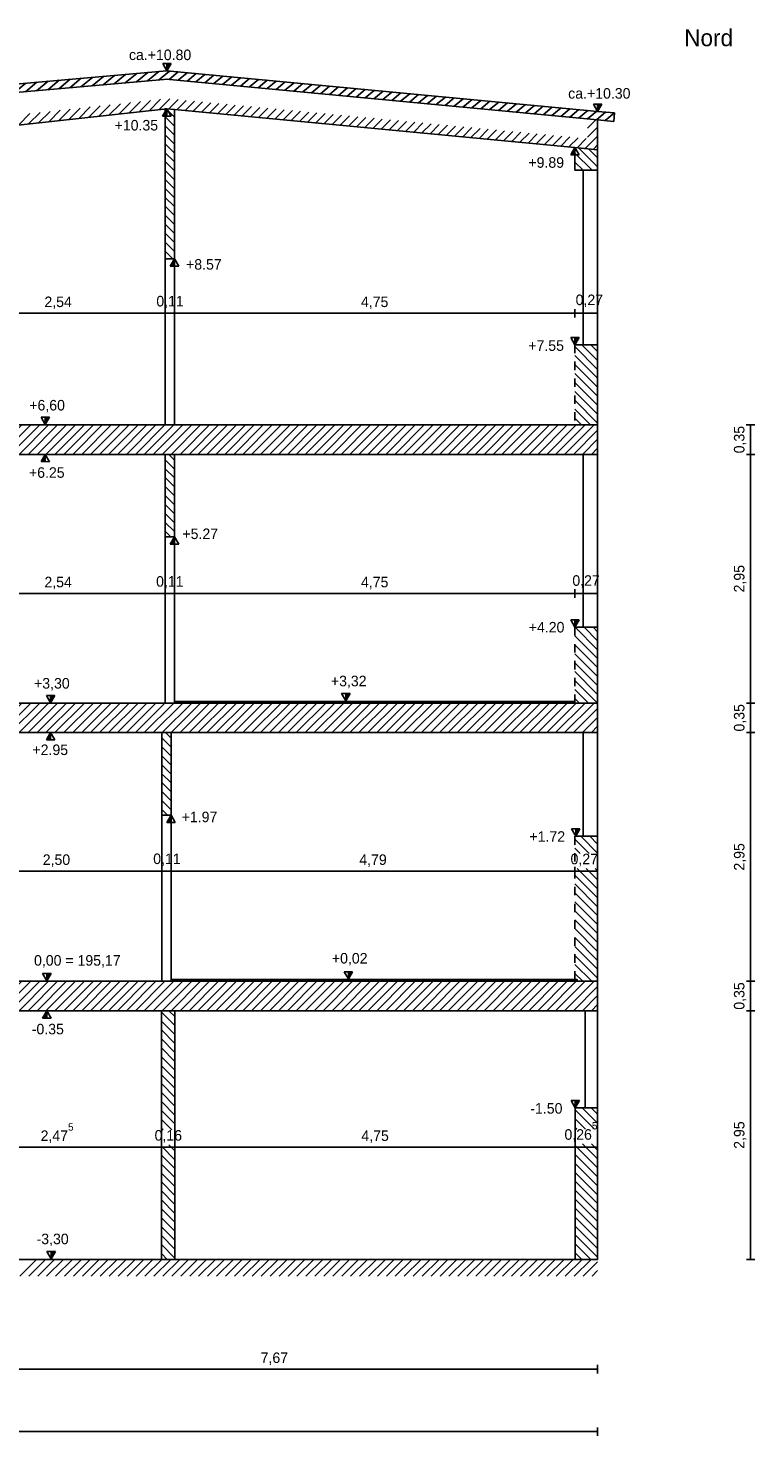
# Model space of a CAD drawing. Header units: millimetres. Extents: x -1.1 to 31.8, y -5.4 to 11.3.
# Tile 4 of 4: x 23.2 to 31.8, y -5.4 to 11.3. Entities that reach past the tile are written whole.
import ezdxf

# ---------------------------------------------------------------- set-up
doc = ezdxf.new("R2010")
doc.units = ezdxf.units.MM
doc.header["$MEASUREMENT"] = 0
doc.linetypes.add('Durchgezogen_018', pattern=[0])
doc.linetypes.add('Strich_1mm_025', pattern=[0.1, 0.05, -0.05])
doc.layers.get('0').update_dxf_attribs({"color": 1, "linetype": 'CONTINUOUS'})
for name, color, linetype in [('Bemassung', 201, 'CONTINUOUS'), ('Schraffur', 211, 'CONTINUOUS'), ('Tür', 2, 'CONTINUOUS'), ('Wand', 7, 'CONTINUOUS')]:
    doc.layers.add(name, color=color, linetype=linetype)

# ---------------------------------------------------------------- blocks, each defined once
blk = doc.blocks.new('Strich_zweiseitig')
at = {"lineweight": -2}
blk.add_line((0, 0.5), (0, -0.5), dxfattribs=at)
blk = doc.blocks.new('Pfeil_Ansicht')
at = {"lineweight": -2}
for p, q in [((0, 0), (-0.5, 0.865)), ((-0.5, 0.865), (0.5, 0.865)), ((0.5, 0.865), (0, 0)), ((0, 0.115), (0.42, 0.815)), ((0.42, 0.815), (0, 0.815)), ((0, 0.815), (0, 0.115)), ((0, 0.215), (0.36, 0.815)), ((0.3, 0.815), (0, 0.315)), ((0, 0.415), (0.24, 0.815)), ((0.18, 0.815), (0, 0.515)), ((0, 0.615), (0.12, 0.815)), ((0.06, 0.815), (0, 0.715))]:
    blk.add_line(p, q, dxfattribs=at)
blk = doc.blocks.new('*X3')
at = {"linetype": 'Durchgezogen_018'}
for p, q in [((22.09, 6.313377), (22.376623, 6.6)), ((22.09, 6.419443), (22.270557, 6.6)), ((22.09, 6.525509), (22.164491, 6.6)), ((22.132689, 6.25), (22.482689, 6.6)), ((22.238756, 6.25), (22.588755, 6.6)), ((22.344822, 6.25), (22.694822, 6.6)), ((22.450888, 6.25), (22.800888, 6.6)), ((22.556954, 6.25), (22.906954, 6.6)), ((22.66302, 6.25), (23.01302, 6.6)), ((22.769086, 6.25), (23.119086, 6.6)), ((22.875152, 6.25), (23.225152, 6.6)), ((22.981218, 6.25), (23.331218, 6.6)), ((23.087284, 6.25), (23.437284, 6.6)), ((23.19335, 6.25), (23.54335, 6.6)), ((23.299416, 6.25), (23.649416, 6.6)), ((23.405482, 6.25), (23.755482, 6.6)), ((23.511548, 6.25), (23.861548, 6.6)), ((23.617614, 6.25), (23.967614, 6.6)), ((23.72368, 6.25), (24.07368, 6.6)), ((23.829746, 6.25), (24.179746, 6.6)), ((23.935812, 6.25), (24.285812, 6.6)), ((24.041878, 6.25), (24.391878, 6.6)), ((24.147944, 6.25), (24.497944, 6.6)), ((24.25401, 6.25), (24.60401, 6.6)), ((24.360076, 6.25), (24.710076, 6.6)), ((24.466142, 6.25), (24.816142, 6.6)), ((24.572208, 6.25), (24.922208, 6.6)), ((24.678274, 6.25), (25.028274, 6.6)), ((24.78434, 6.25), (25.13434, 6.6)), ((24.890406, 6.25), (25.240406, 6.6)), ((24.996472, 6.25), (25.346472, 6.6)), ((25.102538, 6.25), (25.452538, 6.6)), ((25.208604, 6.25), (25.558604, 6.6)), ((25.31467, 6.25), (25.66467, 6.6)), ((25.420736, 6.25), (25.770736, 6.6)), ((25.526802, 6.25), (25.876802, 6.6)), ((25.632868, 6.25), (25.982868, 6.6)), ((25.738934, 6.25), (26.088934, 6.6)), ((25.845, 6.25), (26.195, 6.6)), ((25.951066, 6.25), (26.301066, 6.6)), ((26.057132, 6.25), (26.407132, 6.6)), ((26.163198, 6.25), (26.513198, 6.6)), ((26.269264, 6.25), (26.619264, 6.6)), ((26.37533, 6.25), (26.72533, 6.6)), ((26.481396, 6.25), (26.831396, 6.6)), ((26.587462, 6.25), (26.937462, 6.6)), ((26.693528, 6.25), (27.043528, 6.6)), ((26.799594, 6.25), (27.149594, 6.6)), ((26.90566, 6.25), (27.25566, 6.6)), ((27.011726, 6.25), (27.361726, 6.6)), ((27.117792, 6.25), (27.467792, 6.6)), ((27.223858, 6.25), (27.573858, 6.6)), ((27.329924, 6.25), (27.679924, 6.6)), ((27.43599, 6.25), (27.78599, 6.6)), ((27.542056, 6.25), (27.892056, 6.6)), ((27.648122, 6.25), (27.998122, 6.6)), ((27.754188, 6.25), (28.104188, 6.6)), ((27.860254, 6.25), (28.210254, 6.6)), ((27.96632, 6.25), (28.31632, 6.6)), ((28.072386, 6.25), (28.422386, 6.6)), ((28.178452, 6.25), (28.528452, 6.6)), ((28.284518, 6.25), (28.634518, 6.6)), ((28.390584, 6.25), (28.740584, 6.6)), ((28.49665, 6.25), (28.84665, 6.6)), ((28.602716, 6.25), (28.952716, 6.6)), ((28.708782, 6.25), (29.058782, 6.6)), ((28.814848, 6.25), (29.164848, 6.6)), ((28.920914, 6.25), (29.270914, 6.6)), ((29.02698, 6.25), (29.37698, 6.6)), ((29.133046, 6.25), (29.483046, 6.6)), ((29.239112, 6.25), (29.589112, 6.6)), ((29.345178, 6.25), (29.695178, 6.6)), ((29.451245, 6.25), (29.801244, 6.6)), ((29.557311, 6.25), (29.907311, 6.6)), ((29.663377, 6.25), (29.95, 6.536623)), ((29.769443, 6.25), (29.95, 6.430557)), ((29.875509, 6.25), (29.95, 6.324491))]:
    blk.add_line(p, q, dxfattribs=at)
blk = doc.blocks.new('*X4')
at = {"linetype": 'Durchgezogen_018'}
for p, q in [((22.09, 3.013377), (22.376623, 3.3)), ((22.09, 3.119443), (22.270557, 3.3)), ((22.09, 3.225509), (22.164491, 3.3)), ((22.132689, 2.95), (22.482689, 3.3)), ((22.238756, 2.95), (22.588755, 3.3)), ((22.344822, 2.95), (22.694822, 3.3)), ((22.450888, 2.95), (22.800888, 3.3)), ((22.556954, 2.95), (22.906954, 3.3)), ((22.66302, 2.95), (23.01302, 3.3)), ((22.769086, 2.95), (23.119086, 3.3)), ((22.875152, 2.95), (23.225152, 3.3)), ((22.981218, 2.95), (23.331218, 3.3)), ((23.087284, 2.95), (23.437284, 3.3)), ((23.19335, 2.95), (23.54335, 3.3)), ((23.299416, 2.95), (23.649416, 3.3)), ((23.405482, 2.95), (23.755482, 3.3)), ((23.511548, 2.95), (23.861548, 3.3)), ((23.617614, 2.95), (23.967614, 3.3)), ((23.72368, 2.95), (24.07368, 3.3)), ((23.829746, 2.95), (24.179746, 3.3)), ((23.935812, 2.95), (24.285812, 3.3)), ((24.041878, 2.95), (24.391878, 3.3)), ((24.147944, 2.95), (24.497944, 3.3)), ((24.25401, 2.95), (24.60401, 3.3)), ((24.360076, 2.95), (24.710076, 3.3)), ((24.466142, 2.95), (24.816142, 3.3)), ((24.572208, 2.95), (24.922208, 3.3)), ((24.678274, 2.95), (25.028274, 3.3)), ((24.78434, 2.95), (25.13434, 3.3)), ((24.890406, 2.95), (25.240406, 3.3)), ((24.996472, 2.95), (25.346472, 3.3)), ((25.102538, 2.95), (25.452538, 3.3)), ((25.208604, 2.95), (25.558604, 3.3)), ((25.31467, 2.95), (25.66467, 3.3)), ((25.420736, 2.95), (25.770736, 3.3)), ((25.526802, 2.95), (25.876802, 3.3)), ((25.632868, 2.95), (25.982868, 3.3)), ((25.738934, 2.95), (26.088934, 3.3)), ((25.845, 2.95), (26.195, 3.3)), ((25.951066, 2.95), (26.301066, 3.3)), ((26.057132, 2.95), (26.407132, 3.3)), ((26.163198, 2.95), (26.513198, 3.3)), ((26.269264, 2.95), (26.619264, 3.3)), ((26.37533, 2.95), (26.72533, 3.3)), ((26.481396, 2.95), (26.831396, 3.3)), ((26.587462, 2.95), (26.937462, 3.3)), ((26.693528, 2.95), (27.043528, 3.3)), ((26.799594, 2.95), (27.149594, 3.3)), ((26.90566, 2.95), (27.25566, 3.3)), ((27.011726, 2.95), (27.361726, 3.3)), ((27.117792, 2.95), (27.467792, 3.3)), ((27.223858, 2.95), (27.573858, 3.3)), ((27.329924, 2.95), (27.679924, 3.3)), ((27.43599, 2.95), (27.78599, 3.3)), ((27.542056, 2.95), (27.892056, 3.3)), ((27.648122, 2.95), (27.998122, 3.3)), ((27.754188, 2.95), (28.104188, 3.3)), ((27.860254, 2.95), (28.210254, 3.3)), ((27.96632, 2.95), (28.31632, 3.3)), ((28.072386, 2.95), (28.422386, 3.3)), ((28.178452, 2.95), (28.528452, 3.3)), ((28.284518, 2.95), (28.634518, 3.3)), ((28.390584, 2.95), (28.740584, 3.3)), ((28.49665, 2.95), (28.84665, 3.3)), ((28.602716, 2.95), (28.952716, 3.3)), ((28.708782, 2.95), (29.058782, 3.3)), ((28.814848, 2.95), (29.164848, 3.3)), ((28.920914, 2.95), (29.270914, 3.3)), ((29.02698, 2.95), (29.37698, 3.3)), ((29.133046, 2.95), (29.483046, 3.3)), ((29.239112, 2.95), (29.589112, 3.3)), ((29.345178, 2.95), (29.695178, 3.3)), ((29.451245, 2.95), (29.801244, 3.3)), ((29.557311, 2.95), (29.907311, 3.3)), ((29.663377, 2.95), (29.95, 3.236623)), ((29.769443, 2.95), (29.95, 3.130557)), ((29.875509, 2.95), (29.95, 3.024491))]:
    blk.add_line(p, q, dxfattribs=at)
blk = doc.blocks.new('*X7')
at = {"linetype": 'Durchgezogen_018'}
for p, q in [((23.095116, -3.5), (23.295116, -3.3)), ((23.201182, -3.5), (23.401182, -3.3)), ((23.307248, -3.5), (23.507248, -3.3)), ((23.413314, -3.5), (23.613314, -3.3)), ((23.51938, -3.5), (23.71938, -3.3)), ((23.625446, -3.5), (23.825446, -3.3)), ((23.731512, -3.5), (23.931512, -3.3)), ((23.837578, -3.5), (24.037578, -3.3)), ((23.943644, -3.5), (24.143644, -3.3)), ((24.04971, -3.5), (24.24971, -3.3)), ((24.155776, -3.5), (24.355776, -3.3)), ((24.261842, -3.5), (24.461842, -3.3)), ((24.367908, -3.5), (24.567908, -3.3)), ((24.473974, -3.5), (24.673974, -3.3)), ((24.58004, -3.5), (24.78004, -3.3)), ((24.686106, -3.5), (24.886106, -3.3)), ((24.792172, -3.5), (24.992172, -3.3)), ((24.898238, -3.5), (25.098238, -3.3)), ((25.004304, -3.5), (25.204304, -3.3)), ((25.11037, -3.5), (25.31037, -3.3)), ((25.216436, -3.5), (25.416436, -3.3)), ((25.322502, -3.5), (25.522502, -3.3)), ((25.428568, -3.5), (25.628568, -3.3)), ((25.534634, -3.5), (25.734634, -3.3)), ((25.640701, -3.5), (25.840701, -3.3)), ((25.746767, -3.5), (25.946767, -3.3)), ((25.852833, -3.5), (26.052833, -3.3)), ((25.958899, -3.5), (26.158899, -3.3)), ((26.064965, -3.5), (26.264965, -3.3)), ((26.171031, -3.5), (26.371031, -3.3)), ((26.277097, -3.5), (26.477097, -3.3)), ((26.383163, -3.5), (26.583163, -3.3)), ((26.489229, -3.5), (26.689229, -3.3)), ((26.595295, -3.5), (26.795295, -3.3)), ((26.701361, -3.5), (26.901361, -3.3)), ((26.807427, -3.5), (27.007427, -3.3)), ((26.913493, -3.5), (27.113493, -3.3)), ((27.019559, -3.5), (27.219559, -3.3)), ((27.125625, -3.5), (27.325625, -3.3)), ((27.231691, -3.5), (27.431691, -3.3)), ((27.337757, -3.5), (27.537757, -3.3)), ((27.443823, -3.5), (27.643823, -3.3)), ((27.549889, -3.5), (27.749889, -3.3)), ((27.655955, -3.5), (27.855955, -3.3)), ((27.762021, -3.5), (27.962021, -3.3)), ((27.868087, -3.5), (28.068087, -3.3)), ((27.974153, -3.5), (28.174153, -3.3)), ((28.080219, -3.5), (28.280219, -3.3)), ((28.186285, -3.5), (28.386285, -3.3)), ((28.292351, -3.5), (28.492351, -3.3)), ((28.398417, -3.5), (28.598417, -3.3)), ((28.504483, -3.5), (28.704483, -3.3)), ((28.610549, -3.5), (28.810549, -3.3)), ((28.716615, -3.5), (28.916615, -3.3)), ((28.822681, -3.5), (29.022681, -3.3)), ((28.928747, -3.5), (29.128747, -3.3)), ((29.034813, -3.5), (29.234813, -3.3)), ((29.140879, -3.5), (29.340879, -3.3)), ((29.246945, -3.5), (29.446945, -3.3)), ((29.353011, -3.5), (29.553011, -3.3)), ((29.459077, -3.5), (29.659077, -3.3)), ((29.565143, -3.5), (29.765143, -3.3)), ((29.671209, -3.5), (29.871209, -3.3)), ((29.777275, -3.5), (29.95, -3.327275)), ((29.883341, -3.5), (29.95, -3.433341))]:
    blk.add_line(p, q, dxfattribs=at)
blk = doc.blocks.new('*X8')
at = {"linetype": 'Durchgezogen_018'}
for p, q in [((24.78, 2.886231), (24.89, 2.776231)), ((24.822297, 2.95), (24.89, 2.882297)), ((24.78, 2.780165), (24.89, 2.670165)), ((24.78, 2.674099), (24.89, 2.564099)), ((24.78, 2.568033), (24.89, 2.458033)), ((24.78, 2.461967), (24.89, 2.351967)), ((24.78, 2.355901), (24.89, 2.245901)), ((24.78, 2.249835), (24.89, 2.139835)), ((24.78, 2.143769), (24.89, 2.033769)), ((24.78, 2.037703), (24.847703, 1.97))]:
    blk.add_line(p, q, dxfattribs=at)
blk = doc.blocks.new('*X10')
at = {"linetype": 'Durchgezogen_018'}
for p, q in [((29.68, 7.528198), (29.95, 7.258198)), ((29.764264, 7.55), (29.95, 7.364264)), ((29.87033, 7.55), (29.95, 7.47033)), ((29.68, 7.422132), (29.95, 7.152132)), ((29.68, 7.316066), (29.95, 7.046066)), ((29.68, 7.21), (29.95, 6.94)), ((29.68, 7.103934), (29.95, 6.833934)), ((29.68, 6.997868), (29.95, 6.727868)), ((29.68, 6.891802), (29.95, 6.621802)), ((29.68, 6.785736), (29.865736, 6.6)), ((29.68, 6.67967), (29.75967, 6.6))]:
    blk.add_line(p, q, dxfattribs=at)
blk = doc.blocks.new('*X12')
at = {"linetype": 'Durchgezogen_018'}
for p, q in [((24.82, 6.186231), (24.93, 6.076231)), ((24.862297, 6.25), (24.93, 6.182297)), ((24.82, 6.080165), (24.93, 5.970165)), ((24.82, 5.974099), (24.93, 5.864099)), ((24.82, 5.868033), (24.93, 5.758033)), ((24.82, 5.761967), (24.93, 5.651967)), ((24.82, 5.655901), (24.93, 5.545901)), ((24.82, 5.549835), (24.93, 5.439835)), ((24.82, 5.443769), (24.93, 5.333769)), ((24.82, 5.337703), (24.887703, 5.27))]:
    blk.add_line(p, q, dxfattribs=at)
blk = doc.blocks.new('*X15')
at = {"linetype": 'Durchgezogen_018'}
for p, q in [((24.775, -0.366142), (24.935, -0.526142)), ((24.775, -0.472208), (24.935, -0.632208)), ((24.864924, -0.35), (24.935, -0.420076)), ((24.775, -0.578274), (24.935, -0.738274)), ((24.775, -0.68434), (24.935, -0.84434)), ((24.775, -0.790406), (24.935, -0.950406)), ((24.775, -0.896472), (24.935, -1.056472)), ((24.775, -1.002538), (24.935, -1.162538)), ((24.775, -1.108604), (24.935, -1.268604)), ((24.775, -1.21467), (24.935, -1.37467)), ((24.775, -1.320736), (24.935, -1.480736)), ((24.775, -1.426802), (24.935, -1.586802)), ((24.775, -1.532868), (24.935, -1.692868)), ((24.775, -1.638934), (24.900169, -1.764103)), ((24.775, -1.745), (24.794103, -1.764103)), ((24.775, -1.957132), (24.935, -2.117132)), ((24.863037, -1.939103), (24.935, -2.011066)), ((24.775, -2.063198), (24.935, -2.223198)), ((24.775, -2.169264), (24.935, -2.329264)), ((24.775, -2.27533), (24.935, -2.43533)), ((24.775, -2.381396), (24.935, -2.541396)), ((24.775, -2.487462), (24.935, -2.647462)), ((24.775, -2.593528), (24.935, -2.753528)), ((24.775, -2.699594), (24.935, -2.859594)), ((24.775, -2.80566), (24.935, -2.96566)), ((24.775, -2.911726), (24.935, -3.071726)), ((24.775, -3.017792), (24.935, -3.177792)), ((24.775, -3.123858), (24.935, -3.283858)), ((24.775, -3.229924), (24.845076, -3.3))]:
    blk.add_line(p, q, dxfattribs=at)
blk = doc.blocks.new('*X16')
at = {"linetype": 'Durchgezogen_018'}
for p, q in [((29.766028, -1.5), (29.95, -1.683972)), ((29.872094, -1.5), (29.95, -1.577906)), ((29.685, -1.525038), (29.91355, -1.753588)), ((29.685, -1.631104), (29.807484, -1.753588)), ((29.685, -1.73717), (29.701418, -1.753588)), ((29.685, -1.949302), (29.95, -2.214302)), ((29.770352, -1.928588), (29.95, -2.108236)), ((29.876418, -1.928588), (29.95, -2.00217)), ((29.685, -2.055368), (29.95, -2.320368)), ((29.685, -2.161434), (29.95, -2.426434)), ((29.685, -2.2675), (29.95, -2.5325)), ((29.685, -2.373566), (29.95, -2.638566)), ((29.685, -2.479632), (29.95, -2.744632)), ((29.685, -2.585698), (29.95, -2.850698)), ((29.685, -2.691764), (29.95, -2.956764)), ((29.685, -2.79783), (29.95, -3.06283)), ((29.685, -2.903896), (29.95, -3.168896)), ((29.685, -3.009962), (29.95, -3.274962)), ((29.685, -3.116028), (29.868972, -3.3)), ((29.685, -3.222094), (29.762906, -3.3))]:
    blk.add_line(p, q, dxfattribs=at)
blk = doc.blocks.new('*X33')
at = {"linetype": 'Durchgezogen_018'}
for p, q in [((23.425882, 10.575571), (23.561506, 10.687851)), ((23.55743, 10.58711), (23.693054, 10.699391)), ((23.688978, 10.598649), (23.824602, 10.71093)), ((23.820526, 10.610188), (23.95615, 10.722469)), ((23.952073, 10.621728), (24.087698, 10.734009)), ((24.083621, 10.633267), (24.219245, 10.745548)), ((24.215169, 10.644806), (24.350793, 10.757087)), ((24.346717, 10.656346), (24.482341, 10.768626)), ((24.478265, 10.667885), (24.613889, 10.780166)), ((24.609813, 10.679424), (24.745437, 10.791705)), ((24.741361, 10.690963), (24.869689, 10.797204)), ((24.868134, 10.69855), (24.975288, 10.787261)), ((24.973697, 10.688577), (25.080887, 10.777318)), ((25.079261, 10.678604), (25.186486, 10.767374)), ((25.184824, 10.668631), (25.292085, 10.757431)), ((25.290387, 10.658658), (25.397684, 10.747487)), ((25.39595, 10.648686), (25.503283, 10.737544)), ((25.501514, 10.638713), (25.608881, 10.727601)), ((25.607077, 10.62874), (25.71448, 10.717657)), ((25.71264, 10.618767), (25.820079, 10.707714)), ((25.818203, 10.608794), (25.925678, 10.69777)), ((25.923767, 10.598821), (26.031277, 10.687827)), ((21.997535, 10.464103), (22.11448, 10.560919)), ((22.110404, 10.460178), (22.246028, 10.572459)), ((22.241951, 10.471717), (22.377576, 10.583998)), ((22.373499, 10.483256), (22.509123, 10.595537)), ((22.505047, 10.494796), (22.640671, 10.607076)), ((22.636595, 10.506335), (22.772219, 10.618616)), ((22.768143, 10.517874), (22.903767, 10.630155)), ((22.899691, 10.529413), (23.035315, 10.641694)), ((23.031239, 10.540953), (23.166863, 10.653234)), ((23.162786, 10.552492), (23.29841, 10.664773)), ((23.294334, 10.564031), (23.429958, 10.676312)), ((26.02933, 10.588848), (26.136876, 10.677884)), ((26.134893, 10.578875), (26.242475, 10.66794)), ((26.240457, 10.568902), (26.348074, 10.657997)), ((26.34602, 10.558929), (26.453673, 10.648053)), ((26.451583, 10.548956), (26.559272, 10.63811)), ((26.557146, 10.538984), (26.664871, 10.628167)), ((26.66271, 10.529011), (26.770469, 10.618223)), ((26.768273, 10.519038), (26.876068, 10.60828)), ((26.873836, 10.509065), (26.981667, 10.598336)), ((26.979399, 10.499092), (27.087266, 10.588393)), ((27.084963, 10.489119), (27.192865, 10.57845)), ((27.190526, 10.479146), (27.298464, 10.568506)), ((27.296089, 10.469173), (27.404063, 10.558563)), ((27.401652, 10.4592), (27.509662, 10.548619)), ((27.507216, 10.449227), (27.615261, 10.538676)), ((27.612779, 10.439254), (27.72086, 10.528733)), ((27.718342, 10.429282), (27.826459, 10.518789)), ((27.823905, 10.419309), (27.932057, 10.508846)), ((27.929469, 10.409336), (28.037656, 10.498902)), ((28.035032, 10.399363), (28.143255, 10.488959)), ((28.140595, 10.38939), (28.248854, 10.479016)), ((28.246158, 10.379417), (28.354453, 10.469072)), ((28.351722, 10.369444), (28.460052, 10.459129)), ((28.457285, 10.359471), (28.565651, 10.449185)), ((28.562848, 10.349498), (28.67125, 10.439242)), ((28.668412, 10.339525), (28.776849, 10.429299)), ((28.773975, 10.329552), (28.882448, 10.419355)), ((28.879538, 10.319579), (28.988047, 10.409412)), ((28.985101, 10.309607), (29.093645, 10.399468)), ((29.090665, 10.299634), (29.199244, 10.389525)), ((29.196228, 10.289661), (29.304843, 10.379582)), ((29.301791, 10.279688), (29.410442, 10.369638)), ((29.407354, 10.269715), (29.516041, 10.359695)), ((29.512918, 10.259742), (29.62164, 10.349751)), ((29.618481, 10.249769), (29.727239, 10.339808)), ((29.724044, 10.239796), (29.832838, 10.329865)), ((29.829607, 10.229823), (29.938437, 10.319921)), ((29.935171, 10.21985), (30.044036, 10.309978)), ((30.040734, 10.209877), (30.149635, 10.300034))]:
    blk.add_line(p, q, dxfattribs=at)
blk = doc.blocks.new('*X37')
at = {"linetype": 'Durchgezogen_018'}
for p, q in [((24.82, 10.253185), (24.93, 10.143185)), ((24.830173, 10.349079), (24.93, 10.249251)), ((24.82, 10.147119), (24.93, 10.037119)), ((24.82, 10.041053), (24.93, 9.931053)), ((24.82, 9.934987), (24.93, 9.824987)), ((24.82, 9.828921), (24.93, 9.718921)), ((24.82, 9.722855), (24.93, 9.612855)), ((24.82, 9.616789), (24.93, 9.506789)), ((24.82, 9.510723), (24.93, 9.400723)), ((24.82, 9.404657), (24.93, 9.294657)), ((24.82, 9.298591), (24.93, 9.188591)), ((24.82, 9.192525), (24.93, 9.082525)), ((24.82, 9.086459), (24.93, 8.976459)), ((24.82, 8.980393), (24.93, 8.870393)), ((24.82, 8.874327), (24.93, 8.764327)), ((24.82, 8.768261), (24.93, 8.658261)), ((24.82, 8.662195), (24.912195, 8.57))]:
    blk.add_line(p, q, dxfattribs=at)
blk = doc.blocks.new('*X38')
at = {"linetype": 'Durchgezogen_018'}
for p, q in [((29.724425, 9.885778), (29.95, 9.660202)), ((29.84163, 9.874638), (29.95, 9.766268)), ((29.68, 9.824136), (29.884136, 9.62)), ((29.68, 9.71807), (29.77807, 9.62))]:
    blk.add_line(p, q, dxfattribs=at)
blk = doc.blocks.new('*X45')
at = {"linetype": 'Durchgezogen_018'}
for p, q in [((29.683198, 4.2), (29.95, 3.933198)), ((29.789264, 4.2), (29.95, 4.039264)), ((29.89533, 4.2), (29.95, 4.14533)), ((29.68, 4.097132), (29.95, 3.827132)), ((29.68, 3.991066), (29.95, 3.721066)), ((29.68, 3.885), (29.95, 3.615)), ((29.68, 3.778934), (29.95, 3.508934)), ((29.68, 3.672868), (29.95, 3.402868)), ((29.68, 3.566802), (29.946802, 3.3)), ((29.68, 3.460736), (29.840736, 3.3)), ((29.68, 3.35467), (29.73467, 3.3))]:
    blk.add_line(p, q, dxfattribs=at)
blk = doc.blocks.new('*X49')
at = {"linetype": 'Durchgezogen_018'}
for p, q in [((23.675999, 10.222368), (23.811585, 10.357954)), ((23.795128, 10.235431), (23.930714, 10.371017)), ((23.914256, 10.248493), (24.049842, 10.384079)), ((24.033384, 10.261555), (24.16897, 10.397141)), ((24.152513, 10.274618), (24.288099, 10.410204)), ((24.271641, 10.28768), (24.407227, 10.423266)), ((24.390769, 10.300742), (24.526355, 10.436328)), ((24.509898, 10.313805), (24.645484, 10.449391)), ((24.629026, 10.326867), (24.764612, 10.462453)), ((24.748154, 10.339929), (24.875401, 10.467176)), ((24.862183, 10.347892), (24.972261, 10.45797)), ((24.959043, 10.338686), (25.069122, 10.448765)), ((25.055903, 10.32948), (25.165982, 10.439559)), ((25.152764, 10.320275), (25.262842, 10.430353)), ((25.249624, 10.311069), (25.359703, 10.421148)), ((25.346484, 10.301863), (25.456563, 10.411942)), ((25.443344, 10.292657), (25.553423, 10.402736)), ((25.540205, 10.283452), (25.650283, 10.39353)), ((25.637065, 10.274246), (25.747144, 10.384325)), ((25.733925, 10.26504), (25.844004, 10.375119)), ((25.830786, 10.255834), (25.940864, 10.365913)), ((25.927646, 10.246629), (26.037725, 10.356707)), ((23.080358, 10.157057), (23.215944, 10.292643)), ((23.199486, 10.170119), (23.335072, 10.305705)), ((23.318614, 10.183181), (23.4542, 10.318767)), ((23.437743, 10.196244), (23.573329, 10.33183)), ((23.556871, 10.209306), (23.692457, 10.344892)), ((26.024506, 10.237423), (26.134585, 10.347502)), ((26.121366, 10.228217), (26.231445, 10.338296)), ((26.218227, 10.219012), (26.328305, 10.32909)), ((26.315087, 10.209806), (26.425166, 10.319885)), ((26.411947, 10.2006), (26.522026, 10.310679)), ((26.508808, 10.191394), (26.618886, 10.301473)), ((26.605668, 10.182189), (26.715747, 10.292267)), ((26.702528, 10.172983), (26.812607, 10.283062)), ((26.799388, 10.163777), (26.909467, 10.273856)), ((26.896249, 10.154571), (27.006327, 10.26465)), ((26.993109, 10.145366), (27.103188, 10.255444)), ((27.089969, 10.13616), (27.200048, 10.246239)), ((27.18683, 10.126954), (27.296908, 10.237033)), ((27.28369, 10.117748), (27.393769, 10.227827)), ((27.38055, 10.108543), (27.490629, 10.218621)), ((27.47741, 10.099337), (27.587489, 10.209416)), ((27.574271, 10.090131), (27.684349, 10.20021)), ((27.671131, 10.080926), (27.78121, 10.191004)), ((29.83, 10.118474), (29.929916, 10.21839)), ((27.767991, 10.07172), (27.87807, 10.181799)), ((27.864852, 10.062514), (27.97493, 10.172593)), ((27.961712, 10.053308), (28.071791, 10.163387)), ((28.058572, 10.044103), (28.168651, 10.154181)), ((28.155432, 10.034897), (28.265511, 10.144976)), ((28.252293, 10.025691), (28.362371, 10.13577)), ((28.349153, 10.016485), (28.459232, 10.126564)), ((28.446013, 10.00728), (28.556092, 10.117358)), ((28.542874, 9.998074), (28.652952, 10.108153)), ((28.639734, 9.988868), (28.749813, 10.098947)), ((28.736594, 9.979663), (28.846673, 10.089741)), ((28.833454, 9.970457), (28.943533, 10.080536)), ((28.930315, 9.961251), (29.040393, 10.07133)), ((29.027175, 9.952045), (29.137254, 10.062124)), ((29.124035, 9.94284), (29.234114, 10.052918)), ((29.220896, 9.933634), (29.330974, 10.043713)), ((29.317756, 9.924428), (29.427835, 10.034507)), ((29.414616, 9.915222), (29.524695, 10.025301)), ((29.802057, 9.8784), (29.95, 10.026342)), ((29.83, 10.012408), (29.95, 10.132408)), ((29.511476, 9.906017), (29.621555, 10.016095)), ((29.608337, 9.896811), (29.718415, 10.00689)), ((29.705197, 9.887605), (29.815276, 9.997684)), ((29.898918, 9.869194), (29.95, 9.920276))]:
    blk.add_line(p, q, dxfattribs=at)
blk = doc.blocks.new('*X50')
at = {"linetype": 'Durchgezogen_018'}
for p, q in [((22.09, -0.286623), (22.376623, 0)), ((22.09, -0.180557), (22.270557, 0)), ((22.09, -0.074491), (22.164491, 0)), ((22.132689, -0.35), (22.482689, 0)), ((22.238756, -0.35), (22.588755, 0)), ((22.344822, -0.35), (22.694822, 0)), ((22.450888, -0.35), (22.800888, 0)), ((22.556954, -0.35), (22.906954, 0)), ((22.66302, -0.35), (23.01302, 0)), ((22.769086, -0.35), (23.119086, 0)), ((22.875152, -0.35), (23.225152, 0)), ((22.981218, -0.35), (23.331218, 0)), ((23.087284, -0.35), (23.437284, 0)), ((23.19335, -0.35), (23.54335, 0)), ((23.299416, -0.35), (23.649416, 0)), ((23.405482, -0.35), (23.755482, 0)), ((23.511548, -0.35), (23.861548, 0)), ((23.617614, -0.35), (23.967614, 0)), ((23.72368, -0.35), (24.07368, 0)), ((23.829746, -0.35), (24.179746, 0)), ((23.935812, -0.35), (24.285812, 0)), ((24.041878, -0.35), (24.391878, 0)), ((24.147944, -0.35), (24.497944, 0)), ((24.25401, -0.35), (24.60401, 0)), ((24.360076, -0.35), (24.710076, 0)), ((24.466142, -0.35), (24.816142, 0)), ((24.572208, -0.35), (24.922208, 0)), ((24.678274, -0.35), (25.028274, 0)), ((24.78434, -0.35), (25.13434, 0)), ((24.890406, -0.35), (25.240406, 0)), ((24.996472, -0.35), (25.346472, 0)), ((25.102538, -0.35), (25.452538, 0)), ((25.208604, -0.35), (25.558604, 0)), ((25.31467, -0.35), (25.66467, 0)), ((25.420736, -0.35), (25.770736, 0)), ((25.526802, -0.35), (25.876802, 0)), ((25.632868, -0.35), (25.982868, 0)), ((25.738934, -0.35), (26.088934, 0)), ((25.845, -0.35), (26.195, 0)), ((25.951066, -0.35), (26.301066, 0)), ((26.057132, -0.35), (26.407132, 0)), ((26.163198, -0.35), (26.513198, 0)), ((26.269264, -0.35), (26.619264, 0)), ((26.37533, -0.35), (26.72533, 0)), ((26.481396, -0.35), (26.831396, 0)), ((26.587462, -0.35), (26.937462, 0)), ((26.693528, -0.35), (27.043528, 0)), ((26.799594, -0.35), (27.149594, 0)), ((26.90566, -0.35), (27.25566, 0)), ((27.011726, -0.35), (27.361726, 0)), ((27.117792, -0.35), (27.467792, 0)), ((27.223858, -0.35), (27.573858, 0)), ((27.329924, -0.35), (27.679924, 0)), ((27.43599, -0.35), (27.78599, 0)), ((27.542056, -0.35), (27.892056, 0)), ((27.648122, -0.35), (27.998122, 0)), ((27.754188, -0.35), (28.104188, 0)), ((27.860254, -0.35), (28.210254, 0)), ((27.96632, -0.35), (28.31632, 0)), ((28.072386, -0.35), (28.422386, 0)), ((28.178452, -0.35), (28.528452, 0)), ((28.284518, -0.35), (28.634518, 0)), ((28.390584, -0.35), (28.740584, 0)), ((28.49665, -0.35), (28.84665, 0)), ((28.602716, -0.35), (28.952716, 0)), ((28.708782, -0.35), (29.058782, 0)), ((28.814848, -0.35), (29.164848, 0)), ((28.920914, -0.35), (29.270914, 0)), ((29.02698, -0.35), (29.37698, 0)), ((29.133046, -0.35), (29.483046, 0)), ((29.239112, -0.35), (29.589112, 0)), ((29.345178, -0.35), (29.695178, 0)), ((29.451245, -0.35), (29.801244, 0)), ((29.557311, -0.35), (29.907311, 0)), ((29.663377, -0.35), (29.95, -0.063377)), ((29.769443, -0.35), (29.95, -0.169443)), ((29.875509, -0.35), (29.95, -0.275509))]:
    blk.add_line(p, q, dxfattribs=at)
blk = doc.blocks.new('*X52')
at = {"linetype": 'Durchgezogen_018'}
for p, q in [((29.68, 1.684429), (29.850121, 1.514308)), ((29.750495, 1.72), (29.95, 1.520495)), ((29.856561, 1.72), (29.95, 1.626561)), ((29.68, 1.578363), (29.744055, 1.514308)), ((29.706923, 1.339308), (29.95, 1.096231)), ((29.812989, 1.339308), (29.95, 1.202297)), ((29.919055, 1.339308), (29.95, 1.308363)), ((29.68, 1.260165), (29.95, 0.990165)), ((29.68, 1.154099), (29.95, 0.884099)), ((29.68, 1.048033), (29.95, 0.778033)), ((29.68, 0.941967), (29.95, 0.671967)), ((29.68, 0.835901), (29.95, 0.565901)), ((29.68, 0.729835), (29.95, 0.459835)), ((29.68, 0.623769), (29.95, 0.353769)), ((29.68, 0.517703), (29.95, 0.247703)), ((29.68, 0.411637), (29.95, 0.141637)), ((29.68, 0.305571), (29.95, 0.035571)), ((29.68, 0.199505), (29.879505, 0)), ((29.68, 0.093439), (29.773439, 0))]:
    blk.add_line(p, q, dxfattribs=at)

msp = doc.modelspace()

# ---------------------------------------------------------------- linework, layer by layer
at = {"layer": 'Bemassung', "linetype": 'Continuous'}
for p, q in [((24.82, 10.348125), (24.84, 10.35)), ((22.28, 7.924093), (24.82, 7.924093)), ((24.82, 7.924093), (24.93, 7.924093)), ((24.93, 7.924093), (29.68, 7.924093)), ((29.68, 7.924093), (29.95, 7.924093)), ((31.76465, 6.25), (31.76465, 6.6)), ((31.76465, 3.3), (31.76465, 6.25)), ((24.82, 4.599461), (24.93, 4.599461)), ((24.93, 4.599461), (29.68, 4.599461)), ((29.68, 4.599461), (29.95, 4.599461)), ((24.82, 3.3), (24.93, 3.3)), ((24.93, 3.3), (29.68, 3.3)), ((29.68, 3.3), (29.78, 3.3)), ((29.78, 3.3), (29.95, 3.3)), ((31.76465, 2.95), (31.76465, 3.3)), ((24.78, 2.95), (24.89, 2.95)), ((29.78, 2.95), (29.95, 2.95)), ((31.76465, 0), (31.76465, 2.95)), ((24.78, 1.306415), (24.89, 1.306415)), ((24.89, 1.306415), (29.68, 1.306415)), ((29.68, 1.306415), (29.95, 1.306415)), ((29.705, 0), (29.87, 0)), ((29.87, 0), (29.95, 0)), ((31.76465, -0.35), (31.76465, 0)), ((31.76465, -3.3), (31.76465, -0.35)), ((22.3, -1.968128), (24.775, -1.968128)), ((24.775, -1.968128), (24.935, -1.968128)), ((24.935, -1.968128), (29.685, -1.968128)), ((29.685, -1.968128), (29.95, -1.968128)), ((29.685, -3.3), (29.95, -3.3)), ((22.28, -4.602125), (29.95, -4.602125)), ((0, -5.342849), (29.95, -5.342849))]:
    msp.add_line(p, q, dxfattribs=at)
at = {"layer": 'Bemassung'}
for p, q in [((22.28, 4.599461), (24.82, 4.599461)), ((22.28, 1.306415), (24.78, 1.306415))]:
    msp.add_line(p, q, dxfattribs=at)
at = {"layer": 'Tür', "linetype": 'Durchgezogen_018'}
for p, q in [((29.78, 9.62), (29.78, 7.55)), ((29.95, 9.62), (29.95, 7.55)), ((24.82, 8.57), (24.82, 6.6)), ((24.93, 8.57), (24.93, 6.6)), ((29.78, 4.2), (29.78, 6.25)), ((29.95, 4.2), (29.95, 6.25)), ((24.82, 3.3), (24.82, 5.27)), ((24.93, 3.32), (24.93, 5.27)), ((29.78, 1.72), (29.78, 2.95)), ((29.95, 2.95), (29.95, 1.72)), ((24.78, 0), (24.78, 1.306415)), ((24.89, 0.02), (24.89, 1.306415)), ((29.8, -0.35), (29.8, -1.5)), ((29.95, -0.35), (29.95, -1.5))]:
    msp.add_line(p, q, dxfattribs=at)
at = {"layer": 'Wand', "linetype": 'Continuous'}
for p, q in [((22.19, 10.567544), (24.84, 10.8)), ((22.19, 10.46716), (24.848738, 10.700383)), ((24.830625, 10.70044), (29.95, 10.21839)), ((24.84, 10.8), (29.95, 10.318832)), ((24.84, 10.35), (22.56, 10.1)), ((24.82, 10.348125), (24.82, 8.57)), ((24.93, 10.341446), (24.84, 10.35)), ((24.93, 10.341446), (24.93, 8.57)), ((29.68, 9.89), (24.93, 10.341446)), ((29.95, 10.318832), (30.15, 10.3)), ((29.95, 10.21839), (29.95, 9.864339)), ((29.95, 10.21839), (30.140625, 10.20044)), ((30.15, 10.3), (30.140625, 10.20044)), ((29.68, 9.89), (29.95, 9.864339)), ((29.68, 9.62), (29.68, 9.89)), ((29.95, 9.864339), (29.95, 9.62)), ((29.78, 9.62), (29.68, 9.62)), ((29.78, 9.62), (29.95, 9.62)), ((24.82, 8.57), (24.93, 8.57)), ((29.68, 7.55), (29.95, 7.55)), ((29.95, 7.55), (29.95, 6.6)), ((22.28, 6.6), (24.82, 6.6)), ((24.82, 6.6), (24.93, 6.6)), ((24.93, 6.6), (29.68, 6.6)), ((29.68, 6.6), (29.95, 6.6)), ((29.95, 6.6), (29.95, 6.25)), ((22.28, 6.25), (23.397769, 6.25)), ((23.397769, 6.25), (24.82, 6.25)), ((24.82, 6.25), (24.93, 6.25)), ((24.82, 5.27), (24.82, 6.25)), ((24.93, 5.27), (24.93, 6.25)), ((24.93, 6.25), (29.72, 6.25)), ((29.72, 6.25), (29.78, 6.25)), ((29.78, 6.25), (29.95, 6.25)), ((24.82, 5.27), (24.93, 5.27)), ((29.68, 4.2), (29.78, 4.2)), ((29.78, 4.2), (29.95, 4.2)), ((29.95, 3.3), (29.95, 4.2)), ((22.28, 3.3), (24.82, 3.3)), ((24.93, 3.32), (29.68, 3.32)), ((29.68, 3.3), (29.68, 3.32)), ((29.95, 3.3), (29.95, 2.95)), ((22.28, 2.95), (23.460072, 2.95)), ((23.460072, 2.95), (24.78, 2.95)), ((24.78, 1.97), (24.78, 2.95)), ((24.89, 1.97), (24.89, 2.95)), ((24.89, 2.95), (29.78, 2.95)), ((24.78, 1.97), (24.89, 1.97)), ((29.78, 1.72), (29.95, 1.72)), ((29.95, 1.72), (29.95, 0)), ((22.28, 0), (24.78, 0)), ((24.78, 0), (24.89, 0)), ((24.89, 0.02), (29.705, 0.02)), ((24.89, 0.02), (24.89, 0)), ((24.89, 0), (29.68, 0)), ((29.68, 0), (29.705, 0)), ((29.705, 0.02), (29.705, 0)), ((29.95, 0), (29.95, -0.35)), ((22.3, -0.35), (23.415549, -0.35)), ((23.415549, -0.35), (24.775, -0.35)), ((24.775, -0.35), (24.775, -3.3)), ((24.775, -0.35), (24.935, -0.35)), ((24.935, -0.35), (29.8, -0.35)), ((29.8, -0.35), (29.95, -0.35)), ((29.685, -1.5), (29.685, -3.3)), ((29.685, -1.5), (29.8, -1.5)), ((29.8, -1.5), (29.95, -1.5)), ((29.95, -1.5), (29.95, -3.3)), ((22.3, -3.3), (24.775, -3.3)), ((24.775, -3.3), (24.935, -3.3)), ((24.935, -3.3), (29.685, -3.3))]:
    msp.add_line(p, q, dxfattribs=at)
at = {"layer": 'Wand', "linetype": 'Strich_1mm_025'}
for p, q in [((29.68, 7.55), (29.68, 6.6)), ((29.68, 4.2), (29.68, 3.3)), ((29.68, 1.72), (29.78, 1.72)), ((29.68, 1.72), (29.68, 0))]:
    msp.add_line(p, q, dxfattribs=at)
at = {"layer": 'Wand', "linetype": 'Durchgezogen_018'}
for p, q in [((24.93, 3.3), (24.93, 3.32)), ((24.78, 1.306415), (24.78, 1.97)), ((24.89, 1.306415), (24.89, 1.97)), ((24.935, -0.35), (24.935, -3.3))]:
    msp.add_line(p, q, dxfattribs=at)

# ---------------------------------------------------------------- block references
at = {"layer": 'Bemassung', "xscale": 0.10000000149, "yscale": 0.10000000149}
for name, p, rotation in [('Pfeil_Ansicht', (24.84, 10.8), 359.9426446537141), ('Pfeil_Ansicht', (29.95, 10.318832), 359.9426446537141), ('Pfeil_Ansicht', (24.84, 10.35), 179.942645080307), ('Pfeil_Ansicht', (29.68, 9.89), 179.942645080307), ('Pfeil_Ansicht', (24.93, 8.57), 179.942631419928), ('Pfeil_Ansicht', (29.68, 7.55), 359.9426446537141), ('Pfeil_Ansicht', (23.397769, 6.605653), 359.9426446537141), ('Strich_zweiseitig', (31.763229, 6.6), 90.00000250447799), ('Strich_zweiseitig', (31.76465, 6.6), 269.999997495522), ('Pfeil_Ansicht', (23.397769, 6.25), 179.942631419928), ('Strich_zweiseitig', (31.76465, 6.25), 269.999997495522), ('Pfeil_Ansicht', (24.93, 5.27), 179.942631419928), ('Pfeil_Ansicht', (29.68, 4.2), 359.9426446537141), ('Pfeil_Ansicht', (23.460072, 3.303789), 359.9426446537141), ('Pfeil_Ansicht', (26.963097, 3.327873), 359.9426446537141), ('Strich_zweiseitig', (31.76465, 3.3), 269.999997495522), ('Pfeil_Ansicht', (23.460072, 2.95), 179.942631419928), ('Strich_zweiseitig', (31.76465, 2.95), 269.999997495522), ('Pfeil_Ansicht', (24.89, 1.97), 179.942645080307), ('Pfeil_Ansicht', (29.69, 1.72), 359.9426446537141), ('Pfeil_Ansicht', (23.415549, 0.004531), 359.9426446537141), ('Pfeil_Ansicht', (26.992696, 0.02693), 359.9426446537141), ('Strich_zweiseitig', (31.76465, 0), 269.999997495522), ('Pfeil_Ansicht', (23.415549, -0.35), 179.942631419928), ('Strich_zweiseitig', (31.76465, -0.35), 269.999997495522), ('Pfeil_Ansicht', (29.685, -1.5), 359.9426446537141), ('Strich_zweiseitig', (31.76465, -3.3), 269.999997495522), ('Strich_zweiseitig', (29.95, -4.602125), 179.999991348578)]:
    msp.add_blockref(name, p, dxfattribs=dict(at, rotation=rotation))
for p in [(24.82, 7.924093), (24.93, 7.924093), (29.68, 7.924093), (29.95, 7.924093), (24.82, 4.599461), (24.93, 4.599461), (29.68, 4.599461), (29.95, 4.599461), (24.78, 1.306415), (24.89, 1.306415), (29.68, 1.306415), (29.95, 1.306415), (24.775, -1.968128), (24.935, -1.968128), (29.685, -1.968128), (29.95, -1.968128), (29.95, -5.342849)]:
    msp.add_blockref('Strich_zweiseitig', p, dxfattribs=at)
at = {"layer": 'Schraffur'}
for name in ['*X33', '*X49', '*X37', '*X38', '*X10', '*X3', '*X12', '*X45', '*X4', '*X8', '*X52', '*X50', '*X15', '*X16', '*X7']:
    msp.add_blockref(name, (0, 0), dxfattribs=at)
at = {"layer": 'Wand', "xscale": 0.10000000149, "yscale": 0.10000000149, "rotation": 359.9426446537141}
msp.add_blockref('Pfeil_Ansicht', (23.466837, -3.293753), dxfattribs=at)

# ---------------------------------------------------------------- texts
at = {"layer": 'Bemassung', "char_height": 0.125, "line_spacing_factor": 0.69}
for s, insert, attachment_point in [('\\f|b0|i0|c0;+10.80', (24.870957, 10.925334), 8), ('\\f|b0|i0|c0;ca.', (24.390139, 10.926077), 7), ('\\f|b0|i0|c0;ca.+10.30', (29.600411, 10.468202), 7), ('\\f|b0|i0|c0;+10.35', (24.735684, 10.217116), 3), ('\\f|b0|i0|c0;+9.89', (29.5513, 9.775028), 3), ('\\f|b0|i0|c0;+8.57', (25.06724, 8.566538), 1), ('\\f|b0|i0|c0;2,54', (23.55, 7.974093), 8), ('\\f|b0|i0|c0;0,11', (24.877474, 7.98171), 8), ('\\f|b0|i0|c0;4,75', (27.305, 7.974093), 8), ('\\f|b0|i0|c0;0,27', (29.851284, 7.997503), 8), ('\\f|b0|i0|c0;+7.55', (29.55006, 7.539274), 6), ('\\f|b0|i0|c0;+6,60', (23.207479, 6.747354), 7), ('\\f|b0|i0|c0;+6.25', (23.415245, 6.097006), 2), ('\\f|b0|i0|c0;+5.27', (25.02431, 5.243731), 7), ('\\f|b0|i0|c0;2,54', (23.55, 4.649461), 8), ('\\f|b0|i0|c0;0,11', (24.874868, 4.657354), 8), ('\\f|b0|i0|c0;4,75', (27.305, 4.649461), 8), ('\\f|b0|i0|c0;0,27', (29.812381, 4.667883), 8), ('\\f|b0|i0|c0;+4.20', (29.555612, 4.198802), 6), ('\\f|b0|i0|c0;+3,30', (23.264122, 3.448596), 7), ('\\f|b0|i0|c0;+3,32', (26.785454, 3.475905), 7), ('\\f|b0|i0|c0;+2.95', (23.456701, 2.808338), 2), ('\\f|b0|i0|c0;+1.97', (25.015329, 1.948364), 4), ('\\f|b0|i0|c0;+1.72', (29.563969, 1.716894), 6), ('\\f|b0|i0|c0;2,50', (23.53, 1.356415), 8), ('\\f|b0|i0|c0;0,11', (24.840554, 1.366901), 8), ('\\f|b0|i0|c0;4,79', (27.285, 1.356415), 8), ('\\f|b0|i0|c0;0,27', (29.791324, 1.364308), 8), ('\\f|b0|i0|c0;0,00 = 195,17', (23.264109, 0.161683), 7), ('\\f|b0|i0|c0;+0,02', (26.797312, 0.186794), 7), ('\\f|b0|i0|c0;-0.35', (23.42763, -0.504823), 2), ('\\f|b0|i0|c0;-1.50', (29.532219, -1.50916), 6), ('\\f|b0|i0|c0;2,47{\\H0.7x;\\S5^ ;}', (23.5375, -1.918128), 8), ('\\f|b0|i0|c0;0,16', (24.856816, -1.914103), 8), ('\\f|b0|i0|c0;4,75', (27.31, -1.918128), 8), ('\\f|b0|i0|c0;0,26{\\H0.7x;\\S5^ ;}', (29.751538, -1.903588), 8), ('\\f|b0|i0|c0;7,67', (26.115, -4.552125), 8)]:
    msp.add_mtext(s, dxfattribs=dict(at, insert=insert, attachment_point=attachment_point))
at = {"layer": 'Bemassung', "char_height": 0.125, "attachment_point": 8, "rotation": 90, "line_spacing_factor": 0.69}
for s, insert in [('\\f|b0|i0|c0;0,35', (31.71465, 6.425)), ('\\f|b0|i0|c0;2,95', (31.71465, 4.775)), ('\\f|b0|i0|c0;0,35', (31.71465, 3.125)), ('\\f|b0|i0|c0;2,95', (31.71465, 1.475)), ('\\f|b0|i0|c0;0,35', (31.71465, -0.175)), ('\\f|b0|i0|c0;2,95', (31.71465, -1.825))]:
    msp.add_mtext(s, dxfattribs=dict(at, insert=insert))
at = {"layer": 'Wand', "attachment_point": 7, "line_spacing_factor": 0.69}
for s, insert, char_height in [('\\f|b0|i0|c0;Nord', (30.9766, 11.088993), 0.2), ('\\f|b0|i0|c0;-3,30', (23.294102, -3.142616), 0.125)]:
    msp.add_mtext(s, dxfattribs=dict(at, insert=insert, char_height=char_height))

doc.saveas('drawing.dxf')
